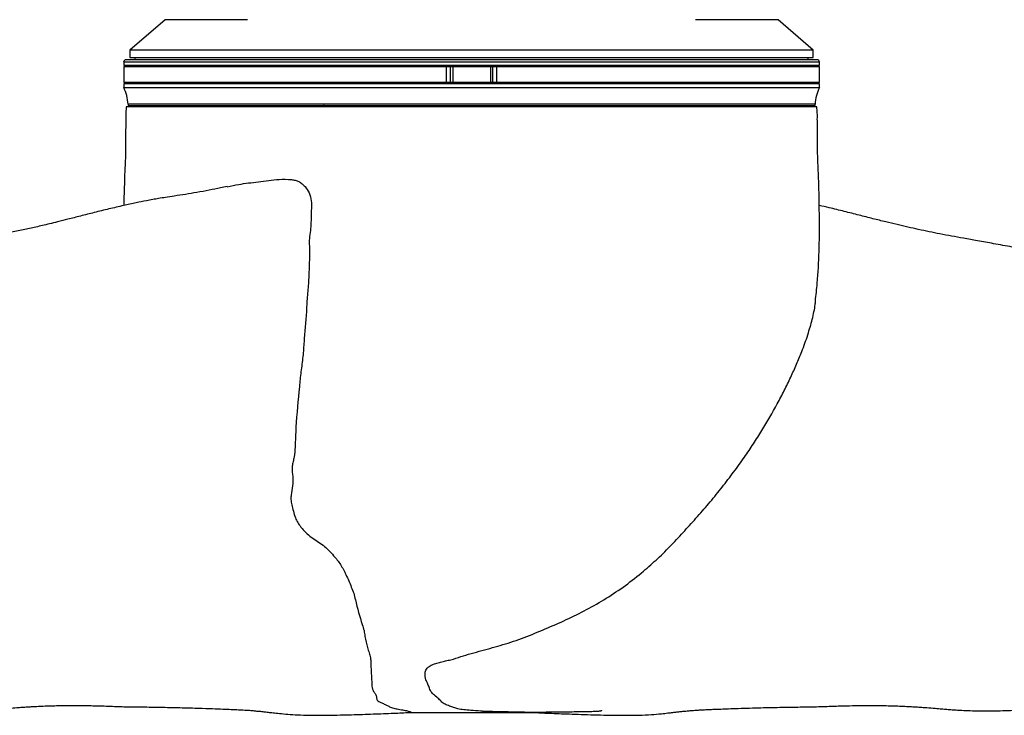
# Model space of a CAD drawing. Header units: inches. Extents: x -24.3 to 24.3, y -20.4 to 25.6.
# Tile 2 of 10: x -7.2 to 8.5, y -20.4 to -9.3. Entities that reach past the tile are written whole.
import ezdxf

# ---------------------------------------------------------------- set-up
doc = ezdxf.new("R2010")
doc.units = ezdxf.units.IN
doc.header["$MEASUREMENT"] = 0

msp = doc.modelspace()

# ---------------------------------------------------------------- linework, layer by layer
at = {"color": 7, "linetype": 'Continuous', "lineweight": 25}
for p, q in [((-4.882, -9.281), (-5.441, -9.764)), ((5.441, -9.764), (4.882, -9.281)), ((-5.441, -9.764), (-5.441, -9.882)), ((5.441, -9.764), (-5.441, -9.764)), ((5.441, -9.882), (5.441, -9.764)), ((-5.541, -9.959), (-5.541, -10.006)), ((-5.541, -10.006), (5.541, -10.006)), ((-5.541, -10.024), (-5.541, -10.281)), ((-5.541, -10.024), (5.541, -10.024)), ((-5.51, -10.006), (-5.51, -10.024)), ((-5.441, -9.882), (5.441, -9.882)), ((-5.362, -9.882), (-5.362, -9.919)), ((-0.4, -10.281), (-0.4, -10.024)), ((-0.34, -10.024), (-0.34, -10.281)), ((-0.3, -10.024), (-0.3, -10.281)), ((0.3, -10.024), (0.3, -10.281)), ((0.34, -10.281), (0.34, -10.024)), ((0.4, -10.024), (0.4, -10.281)), ((5.362, -9.919), (5.362, -9.882)), ((5.51, -10.024), (5.51, -10.006)), ((5.541, -10.006), (5.541, -9.959)), ((5.541, -10.281), (5.541, -10.024)), ((5.541, -10.281), (-5.541, -10.281)), ((-5.541, -10.301), (-5.541, -10.36)), ((5.541, -10.301), (-5.541, -10.301)), ((-5.51, -10.281), (-5.51, -10.301)), ((5.51, -10.301), (5.51, -10.281)), ((5.541, -10.36), (5.541, -10.301)), ((-5.541, -10.36), (5.541, -10.36)), ((-5.472, -10.628), (-5.472, -10.648)), ((5.472, -10.628), (-5.472, -10.628)), ((-5.472, -10.648), (5.472, -10.648)), ((-4.444, -10.648), (-4.443, -10.669)), ((-3.768, -10.648), (-3.768, -10.669)), ((-3.707, -10.648), (-3.707, -10.669)), ((3.445, -10.669), (3.445, -10.648)), ((5.472, -10.648), (5.472, -10.628)), ((5.5, -10.669), (-5.5, -10.669))]:
    msp.add_line(p, q, dxfattribs=at)
at = {"color": 8, "linetype": 'Continuous', "lineweight": 25}
for p, q in [((-3.569, -9.281), (-4.882, -9.281)), ((4.882, -9.281), (3.569, -9.281)), ((5.541, -9.959), (-5.541, -9.959))]:
    msp.add_line(p, q, dxfattribs=at)
at = {"color": 7, "linetype": 'Continuous', "lineweight": 25}
for centre, radius, start, end in [((-5.502, -9.959), 0.0394, 90, 180), ((5.502, -9.959), 0.0394, 0, 90), ((-6.18, -10.667), 0.709, 3.1848, 25.6793), ((6.18, -10.667), 0.709, 154.3207, 176.8152)]:
    msp.add_arc(centre, radius, start, end, dxfattribs=at)
for points, knots in [([(5.502, -9.919), (5.502, -9.919), (4.922, -9.919), (2.859, -9.919), (1.459, -9.919), (-1.459, -9.919), (-2.859, -9.919), (-4.922, -9.919), (-5.502, -9.919), (-5.502, -9.919)], [0, 0, 0, 0, 0.25, 0.25, 0.5, 0.5, 0.75, 0.75, 1, 1, 1, 1]), ([(-2.35, -10.648), (-2.351, -10.649), (-2.354, -10.651), (-2.358, -10.655), (-2.362, -10.66), (-2.367, -10.664), (-2.369, -10.668), (-2.371, -10.669)], [0, 0, 0, 0, 0.1889283, 0.383099, 0.5828178, 0.7883655, 1, 1, 1, 1]), ([(-5.5, -10.669), (-5.503, -10.717), (-5.509, -10.814), (-5.508, -10.96), (-5.512, -11.107), (-5.513, -11.254), (-5.512, -11.408), (-5.515, -11.559), (-5.526, -11.709), (-5.529, -11.869), (-5.536, -12.046), (-5.538, -12.177), (-5.538, -12.239)], [0, 0, 0, 0, 0.092038, 0.183934, 0.27924, 0.372877, 0.464549, 0.573539, 0.661954, 0.750454, 0.87975, 1, 1, 1, 1]), ([(5.477, -13.764), (5.488, -13.668), (5.517, -13.406), (5.537, -12.97), (5.545, -12.568), (5.538, -12.27), (5.537, -12.083), (5.531, -11.901), (5.527, -11.727), (5.516, -11.579), (5.513, -11.444), (5.512, -11.323), (5.513, -11.196), (5.511, -11.077), (5.509, -10.966), (5.507, -10.867), (5.509, -10.768), (5.503, -10.702), (5.5, -10.669)], [0, 0, 0, 0, 0.093119, 0.255279, 0.422592, 0.482676, 0.543371, 0.604271, 0.658392, 0.712563, 0.748121, 0.788985, 0.829545, 0.871315, 0.90435, 0.936302, 0.968083, 1, 1, 1, 1]), ([(-3.891, -11.941), (-3.83, -11.928), (-3.674, -11.895), (-3.449, -11.869), (-3.232, -11.843), (-3.057, -11.821), (-2.914, -11.82), (-2.809, -11.837), (-2.751, -11.855), (-2.699, -11.892), (-2.639, -11.949), (-2.581, -12.039), (-2.549, -12.163), (-2.551, -12.291), (-2.556, -12.417), (-2.557, -12.545), (-2.569, -12.671), (-2.59, -12.796), (-2.581, -12.921), (-2.581, -13.047), (-2.587, -13.213), (-2.593, -13.422), (-2.61, -13.627), (-2.625, -13.792), (-2.629, -13.958), (-2.651, -14.161), (-2.669, -14.406), (-2.684, -14.649), (-2.719, -14.888), (-2.756, -15.263), (-2.795, -15.664), (-2.808, -16.035), (-2.818, -16.221), (-2.843, -16.319), (-2.859, -16.393), (-2.859, -16.472), (-2.843, -16.579), (-2.844, -16.71), (-2.873, -16.826), (-2.88, -16.925), (-2.864, -17.014), (-2.838, -17.111), (-2.814, -17.208), (-2.771, -17.293), (-2.714, -17.369), (-2.643, -17.45), (-2.554, -17.525), (-2.459, -17.587), (-2.365, -17.651), (-2.275, -17.728), (-2.203, -17.811), (-2.138, -17.887), (-2.068, -17.986), (-2.01, -18.098), (-1.955, -18.218), (-1.915, -18.318), (-1.873, -18.418), (-1.829, -18.624), (-1.772, -18.821), (-1.709, -19.012), (-1.697, -19.134), (-1.665, -19.252), (-1.633, -19.365), (-1.607, -19.446), (-1.601, -19.522), (-1.603, -19.617), (-1.597, -19.729), (-1.587, -19.83), (-1.59, -19.897), (-1.581, -19.943), (-1.553, -19.991), (-1.514, -20.042), (-1.512, -20.078), (-1.511, -20.107), (-1.496, -20.129), (-1.457, -20.153), (-1.399, -20.176), (-1.352, -20.2), (-1.308, -20.224), (-1.241, -20.246), (-1.164, -20.264), (-1.08, -20.276), (-1.038, -20.286), (-1, -20.296), (-0.969, -20.303), (-0.957, -20.307), (-0.979, -20.309), (-0.99, -20.314), (-0.983, -20.315), (-0.979, -20.315)], [0, 0, 0, 0, 0.020165, 0.051567, 0.067346, 0.083148, 0.101047, 0.106402, 0.111848, 0.11724, 0.122827, 0.132553, 0.142635, 0.152345, 0.162135, 0.171993, 0.181869, 0.191521, 0.201279, 0.210983, 0.220716, 0.240021, 0.259394, 0.26911, 0.278845, 0.298301, 0.317614, 0.336951, 0.356384, 0.375817, 0.428522, 0.454986, 0.468209, 0.474925, 0.481638, 0.488253, 0.494999, 0.508231, 0.521379, 0.527986, 0.534848, 0.543746, 0.552677, 0.559164, 0.565952, 0.574846, 0.583999, 0.592988, 0.601971, 0.611055, 0.620391, 0.627316, 0.634304, 0.648753, 0.6577, 0.666692, 0.675803, 0.685055, 0.722568, 0.732043, 0.741641, 0.760793, 0.770161, 0.779537, 0.789061, 0.798687, 0.81824, 0.837869, 0.846534, 0.855234, 0.864147, 0.873074, 0.884968, 0.890879, 0.896926, 0.902313, 0.908008, 0.914828, 0.922589, 0.930514, 0.938359, 0.946593, 0.951876, 0.956303, 0.964801, 0.968499, 0.972436, 0.986457, 1, 1, 1, 1]), ([(-3.891, -11.938), (-3.927, -11.945), (-4.023, -11.965), (-4.184, -11.999), (-4.37, -12.033), (-4.556, -12.063), (-4.722, -12.088), (-4.866, -12.11), (-4.979, -12.128), (-5.08, -12.145), (-5.199, -12.167), (-5.355, -12.199), (-5.554, -12.243), (-5.777, -12.295), (-6.006, -12.352), (-6.223, -12.407), (-6.418, -12.457), (-6.583, -12.498), (-6.717, -12.531), (-6.833, -12.559), (-6.972, -12.591), (-7.145, -12.629), (-7.361, -12.674), (-7.556, -12.711), (-7.735, -12.743), (-7.899, -12.773), (-8.086, -12.807), (-8.3, -12.846), (-8.542, -12.89), (-8.811, -12.939), (-9.103, -12.993), (-9.411, -13.049), (-9.877, -13.133), (-10.494, -13.244), (-11.252, -13.379), (-11.908, -13.494), (-12.46, -13.589), (-12.905, -13.665), (-13.327, -13.736), (-13.715, -13.801), (-14.067, -13.859), (-14.377, -13.909), (-14.648, -13.953), (-14.884, -13.99), (-15.094, -14.023), (-15.278, -14.052), (-15.453, -14.079), (-15.618, -14.103), (-15.774, -14.126), (-15.885, -14.142), (-15.958, -14.152), (-16.001, -14.158), (-16.041, -14.164), (-16.081, -14.17), (-16.129, -14.176), (-16.199, -14.186), (-16.295, -14.199), (-16.415, -14.214), (-16.549, -14.232), (-16.688, -14.249), (-16.81, -14.264), (-16.912, -14.276), (-16.996, -14.285), (-17.07, -14.294), (-17.139, -14.301), (-17.232, -14.311), (-17.347, -14.323), (-17.475, -14.336), (-17.596, -14.348), (-17.714, -14.358), (-17.831, -14.368), (-17.949, -14.378), (-18.059, -14.387), (-18.156, -14.394), (-18.232, -14.399), (-18.293, -14.403), (-18.353, -14.407), (-18.421, -14.411), (-18.496, -14.415), (-18.589, -14.42), (-18.697, -14.426), (-18.828, -14.432), (-18.964, -14.438), (-19.109, -14.444), (-19.254, -14.449), (-19.398, -14.453), (-19.555, -14.457), (-19.734, -14.46), (-19.939, -14.464), (-20.153, -14.467), (-20.351, -14.47), (-20.532, -14.472), (-20.691, -14.474), (-20.842, -14.477), (-20.982, -14.48), (-21.089, -14.483), (-21.169, -14.485), (-21.223, -14.487), (-21.273, -14.489), (-21.32, -14.491), (-21.364, -14.492), (-21.407, -14.494), (-21.456, -14.496), (-21.517, -14.499), (-21.59, -14.503), (-21.668, -14.507), (-21.743, -14.512), (-21.807, -14.516), (-21.862, -14.52), (-21.918, -14.525), (-21.979, -14.53), (-22.048, -14.536), (-22.119, -14.542), (-22.205, -14.551), (-22.308, -14.564), (-22.428, -14.58), (-22.544, -14.597), (-22.653, -14.616), (-22.76, -14.638), (-22.865, -14.662), (-22.993, -14.696), (-23.129, -14.737), (-23.253, -14.783), (-23.359, -14.828), (-23.446, -14.869), (-23.52, -14.908), (-23.588, -14.946), (-23.657, -14.988), (-23.728, -15.04), (-23.803, -15.1), (-23.876, -15.165), (-23.963, -15.258), (-24.06, -15.385), (-24.13, -15.516), (-24.205, -15.636), (-24.235, -15.738), (-24.246, -15.811), (-24.263, -15.894), (-24.276, -15.975), (-24.285, -16.063), (-24.283, -16.145), (-24.272, -16.222), (-24.252, -16.297), (-24.223, -16.368), (-24.19, -16.441), (-24.15, -16.511), (-24.118, -16.567), (-24.097, -16.597), (-24.09, -16.607)], [0, 0, 0, 0, 0.00313, 0.008329, 0.01403, 0.01917, 0.024379, 0.028371, 0.03154, 0.034137, 0.037102, 0.041807, 0.047675, 0.054492, 0.061266, 0.067764, 0.073589, 0.078405, 0.082213, 0.085374, 0.088484, 0.094359, 0.100546, 0.10732, 0.111569, 0.116385, 0.121961, 0.128401, 0.135789, 0.143995, 0.153054, 0.162734, 0.172639, 0.196757, 0.221225, 0.24562, 0.260935, 0.275956, 0.290339, 0.30372, 0.315953, 0.32702, 0.33642, 0.344926, 0.352631, 0.359419, 0.365342, 0.372262, 0.378298, 0.38352, 0.38536, 0.387082, 0.388688, 0.390179, 0.392024, 0.394683, 0.398904, 0.404024, 0.409968, 0.416342, 0.422296, 0.426664, 0.430733, 0.43438, 0.437637, 0.441335, 0.448802, 0.45573, 0.462026, 0.468982, 0.475732, 0.482169, 0.489377, 0.495358, 0.500153, 0.503624, 0.507187, 0.511694, 0.516638, 0.521514, 0.529276, 0.536996, 0.54552, 0.554979, 0.565007, 0.574735, 0.584141, 0.59745, 0.611606, 0.626549, 0.641837, 0.653464, 0.664523, 0.675026, 0.684649, 0.693314, 0.697238, 0.700955, 0.704475, 0.707799, 0.710929, 0.713905, 0.717466, 0.721887, 0.727615, 0.734177, 0.740208, 0.745386, 0.749721, 0.753603, 0.758875, 0.764956, 0.771203, 0.77705, 0.786543, 0.796036, 0.806202, 0.817314, 0.825241, 0.833852, 0.84346, 0.853556, 0.862502, 0.870188, 0.876625, 0.881239, 0.885545, 0.890202, 0.89522, 0.900594, 0.906301, 0.912148, 0.918048, 0.925172, 0.931366, 0.936804, 0.941692, 0.946559, 0.951516, 0.955824, 0.960373, 0.965256, 0.970473, 0.976049, 0.982381, 0.989658, 0.996836, 1, 1, 1, 1]), ([(24.09, -16.607), (24.095, -16.601), (24.114, -16.574), (24.147, -16.517), (24.191, -16.441), (24.229, -16.355), (24.261, -16.271), (24.279, -16.183), (24.286, -16.09), (24.279, -15.99), (24.265, -15.905), (24.248, -15.821), (24.236, -15.748), (24.212, -15.651), (24.139, -15.533), (24.072, -15.405), (23.979, -15.277), (23.891, -15.179), (23.816, -15.111), (23.741, -15.051), (23.671, -14.998), (23.602, -14.955), (23.536, -14.917), (23.468, -14.881), (23.395, -14.845), (23.311, -14.807), (23.214, -14.769), (23.105, -14.73), (22.981, -14.692), (22.86, -14.661), (22.756, -14.637), (22.665, -14.618), (22.581, -14.603), (22.505, -14.591), (22.41, -14.577), (22.291, -14.561), (22.145, -14.545), (22.01, -14.532), (21.865, -14.52), (21.707, -14.509), (21.569, -14.502), (21.46, -14.497), (21.401, -14.494), (21.346, -14.492), (21.289, -14.489), (21.224, -14.487), (21.152, -14.485), (21.059, -14.482), (20.953, -14.479), (20.832, -14.477), (20.7, -14.474), (20.548, -14.472), (20.374, -14.47), (20.187, -14.467), (20.015, -14.465), (19.862, -14.463), (19.739, -14.46), (19.621, -14.458), (19.514, -14.456), (19.419, -14.453), (19.336, -14.451), (19.252, -14.448), (19.157, -14.445), (19.044, -14.441), (18.922, -14.436), (18.793, -14.431), (18.659, -14.424), (18.526, -14.417), (18.405, -14.41), (18.298, -14.403), (18.196, -14.396), (18.08, -14.388), (17.951, -14.378), (17.818, -14.367), (17.697, -14.357), (17.583, -14.346), (17.479, -14.336), (17.368, -14.325), (17.253, -14.314), (17.143, -14.302), (17.039, -14.29), (16.928, -14.277), (16.803, -14.263), (16.667, -14.246), (16.528, -14.229), (16.394, -14.212), (16.273, -14.196), (16.175, -14.182), (16.1, -14.172), (16.045, -14.165), (15.998, -14.158), (15.923, -14.147), (15.809, -14.131), (15.648, -14.108), (15.477, -14.082), (15.297, -14.055), (15.109, -14.026), (14.892, -13.992), (14.646, -13.952), (14.368, -13.908), (14.064, -13.858), (13.732, -13.804), (13.373, -13.744), (12.985, -13.679), (12.575, -13.609), (12.063, -13.521), (11.451, -13.414), (10.739, -13.288), (10.022, -13.159), (9.422, -13.051), (8.952, -12.965), (8.622, -12.905), (8.328, -12.851), (8.07, -12.804), (7.847, -12.763), (7.648, -12.728), (7.465, -12.694), (7.288, -12.659), (7.117, -12.623), (6.947, -12.585), (6.774, -12.545), (6.589, -12.5), (6.388, -12.449), (6.168, -12.393), (5.936, -12.334), (5.724, -12.282), (5.591, -12.252), (5.538, -12.24)], [0, 0, 0, 0, 0.002204, 0.009852, 0.018801, 0.026405, 0.033088, 0.039283, 0.045003, 0.050313, 0.055528, 0.060652, 0.065773, 0.071393, 0.07776, 0.085083, 0.091192, 0.097332, 0.103349, 0.109049, 0.114295, 0.119174, 0.123697, 0.128257, 0.133756, 0.140111, 0.147419, 0.155686, 0.16478, 0.174897, 0.183839, 0.19207, 0.199767, 0.206975, 0.213868, 0.225427, 0.237406, 0.251116, 0.262463, 0.274795, 0.290984, 0.296335, 0.300871, 0.30476, 0.309025, 0.313838, 0.319193, 0.324543, 0.33361, 0.34187, 0.350323, 0.362259, 0.375069, 0.389019, 0.404186, 0.41343, 0.422651, 0.431068, 0.438634, 0.445318, 0.451091, 0.456456, 0.46326, 0.471085, 0.4794, 0.487877, 0.496519, 0.505422, 0.514321, 0.521063, 0.526814, 0.535056, 0.543644, 0.551205, 0.559124, 0.5655, 0.571295, 0.577414, 0.584418, 0.590444, 0.595371, 0.601056, 0.607486, 0.613733, 0.620421, 0.626655, 0.632028, 0.63646, 0.639664, 0.641739, 0.643633, 0.645692, 0.651267, 0.657834, 0.665475, 0.671806, 0.679095, 0.687456, 0.696754, 0.707078, 0.718559, 0.730475, 0.743438, 0.757341, 0.771901, 0.78678, 0.810823, 0.835039, 0.859073, 0.882503, 0.894186, 0.904868, 0.914293, 0.922425, 0.929366, 0.935299, 0.941056, 0.946407, 0.95162, 0.95679, 0.962005, 0.967494, 0.973768, 0.98053, 0.987816, 0.995149, 1, 1, 1, 1]), ([(-0.673, -19.581), (-0.663, -19.574), (-0.634, -19.555), (-0.569, -19.537), (-0.494, -19.512), (-0.413, -19.492), (-0.301, -19.471), (-0.171, -19.425), (-0.007, -19.375), (0.218, -19.316), (0.444, -19.251), (0.671, -19.184), (0.894, -19.1), (1.175, -18.985), (1.51, -18.84), (1.835, -18.678), (2.151, -18.498), (2.453, -18.294), (2.725, -18.08), (2.97, -17.863), (3.187, -17.646), (3.396, -17.421), (3.602, -17.191), (3.803, -16.962), (3.993, -16.725), (4.177, -16.487), (4.343, -16.257), (4.49, -16.035), (4.673, -15.754), (4.835, -15.469), (4.982, -15.184), (5.087, -14.973), (5.177, -14.768), (5.272, -14.541), (5.359, -14.299), (5.43, -14.048), (5.469, -13.874), (5.478, -13.782), (5.48, -13.764)], [0, 0, 0, 0, 0.004657, 0.013577, 0.0226, 0.031472, 0.040405, 0.058159, 0.076074, 0.094145, 0.129263, 0.146927, 0.164617, 0.20065, 0.23699, 0.272967, 0.309139, 0.345941, 0.382927, 0.413912, 0.444989, 0.476217, 0.50748, 0.539342, 0.571266, 0.603402, 0.63561, 0.663941, 0.692305, 0.749349, 0.778493, 0.807711, 0.837195, 0.866739, 0.907181, 0.947953, 0.989762, 1, 1, 1, 1]), ([(0.173, -20.294), (0.163, -20.293), (0.097, -20.292), (0.003, -20.284), (-0.107, -20.275), (-0.175, -20.267), (-0.227, -20.256), (-0.287, -20.239), (-0.345, -20.213), (-0.43, -20.184), (-0.476, -20.148), (-0.518, -20.1), (-0.592, -20.043), (-0.654, -19.981), (-0.674, -19.916), (-0.703, -19.847), (-0.733, -19.784), (-0.743, -19.725), (-0.74, -19.668), (-0.72, -19.617), (-0.686, -19.59), (-0.673, -19.581)], [0, 0, 0, 0, 0.014889, 0.095556, 0.156857, 0.188387, 0.220741, 0.274492, 0.328515, 0.3823, 0.438268, 0.505659, 0.574131, 0.641097, 0.710873, 0.770564, 0.830407, 0.872836, 0.916072, 0.968567, 1, 1, 1, 1]), ([(-10.824, -20.04), (-10.823, -20.041), (-10.82, -20.041), (-10.815, -20.043), (-10.81, -20.044), (-10.807, -20.045), (-10.805, -20.045), (-10.803, -20.046), (-10.802, -20.046), (-10.8, -20.046), (-10.797, -20.047), (-10.794, -20.048), (-10.784, -20.05), (-10.772, -20.053), (-10.755, -20.056), (-10.737, -20.06), (-10.717, -20.063), (-10.696, -20.066), (-10.665, -20.071), (-10.624, -20.078), (-10.57, -20.085), (-10.513, -20.093), (-10.454, -20.101), (-10.399, -20.108), (-10.35, -20.114), (-10.308, -20.119), (-10.269, -20.124), (-10.231, -20.129), (-10.191, -20.134), (-10.122, -20.142), (-10.018, -20.154), (-9.865, -20.171), (-9.686, -20.191), (-9.458, -20.215), (-9.183, -20.242), (-8.865, -20.268), (-8.582, -20.283), (-8.341, -20.29), (-8.151, -20.29), (-7.974, -20.287), (-7.836, -20.281), (-7.736, -20.276), (-7.664, -20.272), (-7.596, -20.267), (-7.526, -20.261), (-7.447, -20.255), (-7.354, -20.247), (-7.256, -20.239), (-7.16, -20.232), (-7.081, -20.226), (-7.005, -20.222), (-6.921, -20.217), (-6.819, -20.213), (-6.702, -20.209), (-6.58, -20.206), (-6.465, -20.204), (-6.364, -20.204), (-6.273, -20.204), (-6.182, -20.204), (-6.083, -20.206), (-5.973, -20.208), (-5.85, -20.211), (-5.685, -20.218), (-5.471, -20.226), (-5.204, -20.227), (-4.915, -20.232), (-4.626, -20.238), (-4.358, -20.246), (-4.139, -20.254), (-3.962, -20.26), (-3.822, -20.266), (-3.701, -20.272), (-3.59, -20.277), (-3.491, -20.284), (-3.429, -20.293), (-3.364, -20.295), (-3.296, -20.305), (-3.224, -20.313), (-3.135, -20.323), (-3.023, -20.335), (-2.883, -20.348), (-2.719, -20.356), (-2.533, -20.361), (-2.339, -20.36), (-2.146, -20.357), (-1.961, -20.352), (-1.785, -20.347), (-1.613, -20.341), (-1.448, -20.335), (-1.293, -20.329), (-1.148, -20.323), (-1.045, -20.318), (-0.992, -20.316), (-0.979, -20.315)], [0, 0, 0, 0, 0.001008, 0.001801, 0.002064, 0.002169, 0.00226, 0.002343, 0.002427, 0.002519, 0.002624, 0.00289, 0.003242, 0.005612, 0.009925, 0.016102, 0.024149, 0.033833, 0.043507, 0.061567, 0.078377, 0.09676, 0.113374, 0.128221, 0.139985, 0.150344, 0.159329, 0.168032, 0.176985, 0.186188, 0.212073, 0.239751, 0.269219, 0.300464, 0.342174, 0.382176, 0.420516, 0.442347, 0.463521, 0.482752, 0.49966, 0.507899, 0.515445, 0.522833, 0.530666, 0.53938, 0.550304, 0.563313, 0.572795, 0.580973, 0.587962, 0.595742, 0.604948, 0.615466, 0.62559, 0.63573, 0.644425, 0.651282, 0.658031, 0.665384, 0.673402, 0.682113, 0.691519, 0.707636, 0.724943, 0.743101, 0.761954, 0.777833, 0.791008, 0.801619, 0.810931, 0.821273, 0.833754, 0.842244, 0.851629, 0.860151, 0.86766, 0.87417, 0.880633, 0.888218, 0.897056, 0.907412, 0.918751, 0.930659, 0.941795, 0.952016, 0.961461, 0.970272, 0.978605, 0.986275, 0.992705, 0.998235, 1, 1, 1, 1]), ([(0.98, -20.315), (0.989, -20.315), (1.039, -20.318), (1.139, -20.323), (1.284, -20.329), (1.439, -20.335), (1.613, -20.341), (1.803, -20.348), (2.008, -20.354), (2.224, -20.358), (2.446, -20.361), (2.662, -20.359), (2.855, -20.35), (3.009, -20.337), (3.123, -20.324), (3.207, -20.314), (3.274, -20.307), (3.338, -20.299), (3.403, -20.294), (3.461, -20.288), (3.534, -20.281), (3.61, -20.277), (3.692, -20.272), (3.774, -20.268), (3.865, -20.264), (3.971, -20.26), (4.101, -20.255), (4.255, -20.25), (4.488, -20.242), (4.783, -20.235), (5.115, -20.229), (5.419, -20.226), (5.689, -20.218), (5.917, -20.209), (6.081, -20.206), (6.193, -20.204), (6.267, -20.204), (6.343, -20.203), (6.427, -20.204), (6.525, -20.205), (6.637, -20.207), (6.758, -20.211), (6.872, -20.215), (6.968, -20.22), (7.049, -20.224), (7.13, -20.229), (7.234, -20.237), (7.347, -20.246), (7.457, -20.256), (7.55, -20.263), (7.633, -20.27), (7.72, -20.275), (7.822, -20.281), (7.947, -20.286), (8.096, -20.29), (8.257, -20.29), (8.422, -20.288), (8.643, -20.281), (8.915, -20.265), (9.196, -20.241), (9.437, -20.217), (9.636, -20.196), (9.811, -20.177), (9.964, -20.16), (10.072, -20.148), (10.148, -20.139), (10.196, -20.133), (10.242, -20.128), (10.286, -20.122), (10.333, -20.116), (10.385, -20.11), (10.443, -20.102), (10.504, -20.094), (10.571, -20.085), (10.612, -20.08), (10.664, -20.071), (10.639, -20.078), (10.789, -20.046), (10.868, -20.029)], [0, 0, 0, 0, 0.001311, 0.007033, 0.013678, 0.021598, 0.030208, 0.040672, 0.052034, 0.064513, 0.078316, 0.092042, 0.104504, 0.114912, 0.122103, 0.128194, 0.134171, 0.141291, 0.149581, 0.158871, 0.167175, 0.175133, 0.182606, 0.190765, 0.197932, 0.205416, 0.213604, 0.223221, 0.234548, 0.256765, 0.278129, 0.298324, 0.316968, 0.333422, 0.347569, 0.353659, 0.359398, 0.365207, 0.372525, 0.381272, 0.391049, 0.401761, 0.41261, 0.42171, 0.429242, 0.437526, 0.447266, 0.46345, 0.476805, 0.487195, 0.496689, 0.505953, 0.516193, 0.531018, 0.547594, 0.565869, 0.584898, 0.604348, 0.643799, 0.684935, 0.715377, 0.746056, 0.775198, 0.8027, 0.828559, 0.839769, 0.850639, 0.86117, 0.871424, 0.88294, 0.89637, 0.911715, 0.929465, 0.949238, 0.971036, 0.980155, 0.989586, 1, 1, 1, 1]), ([(-0.979, -20.315), (-0.978, -20.315), (-0.959, -20.315), (-0.92, -20.315), (-0.855, -20.315), (-0.771, -20.315), (-0.681, -20.315), (-0.59, -20.315), (-0.496, -20.315), (-0.402, -20.315), (-0.311, -20.315), (-0.199, -20.315), (-0.051, -20.315), (0.135, -20.315), (0.319, -20.315), (0.479, -20.315), (0.615, -20.315), (0.739, -20.315), (0.833, -20.315), (0.901, -20.315), (0.944, -20.315), (0.973, -20.315), (1, -20.315), (1.01, -20.315)], [0, 0, 0, 0, 0.004674, 0.054444, 0.113607, 0.165636, 0.212237, 0.253468, 0.289478, 0.329806, 0.362821, 0.393842, 0.45828, 0.533002, 0.609863, 0.667348, 0.724858, 0.784787, 0.847463, 0.89076, 0.935123, 0.974657, 1, 1, 1, 1]), ([(0.173, -20.294), (0.185, -20.294), (0.212, -20.295), (0.24, -20.295), (0.262, -20.295), (0.303, -20.296), (0.356, -20.298), (0.418, -20.299), (0.465, -20.3), (0.504, -20.3), (0.528, -20.3), (0.54, -20.301), (0.544, -20.301), (0.546, -20.301), (0.546, -20.301), (0.546, -20.301)], [0, 0, 0, 0, 0.111258, 0.240687, 0.297531, 0.36452, 0.548912, 0.670507, 0.786897, 0.875472, 0.938295, 0.961582, 0.981105, 0.990205, 1, 1, 1, 1]), ([(0.547, -20.301), (0.547, -20.301), (0.547, -20.301), (0.567, -20.301), (0.614, -20.303), (0.69, -20.305), (0.773, -20.307), (0.857, -20.308), (0.944, -20.308), (1.044, -20.308), (1.162, -20.308), (1.302, -20.307), (1.452, -20.305), (1.596, -20.303), (1.718, -20.301), (1.817, -20.3), (1.886, -20.298), (1.931, -20.297), (1.957, -20.297), (1.974, -20.296), (1.99, -20.296), (2.011, -20.295), (2.033, -20.293), (2.052, -20.29), (2.066, -20.285), (2.075, -20.283), (2.075, -20.28), (2.075, -20.28)], [0, 0, 0, 0, 0.00597, 0.020648, 0.056438, 0.10827, 0.161165, 0.206474, 0.255332, 0.306827, 0.370515, 0.446984, 0.534359, 0.613346, 0.679254, 0.731428, 0.769414, 0.789789, 0.798945, 0.808029, 0.81755, 0.827966, 0.852857, 0.884845, 0.925079, 0.973252, 1, 1, 1, 1]), ([(0.98, -20.315), (0.979, -20.315), (0.973, -20.315), (0.993, -20.315), (1.03, -20.315), (1.045, -20.311), (1.059, -20.309), (1.064, -20.308)], [0, 0, 0, 0, 0.1058295, 0.4190858, 0.7306919, 0.8996384, 1, 1, 1, 1])]:
    msp.add_open_spline(points, degree=3, knots=knots, dxfattribs=at)
msp.add_open_spline([(-2.36, -10.648), (-2.368, -10.653), (-2.377, -10.661), (-2.385, -10.669)], degree=3, dxfattribs=at)

doc.saveas('drawing.dxf')
